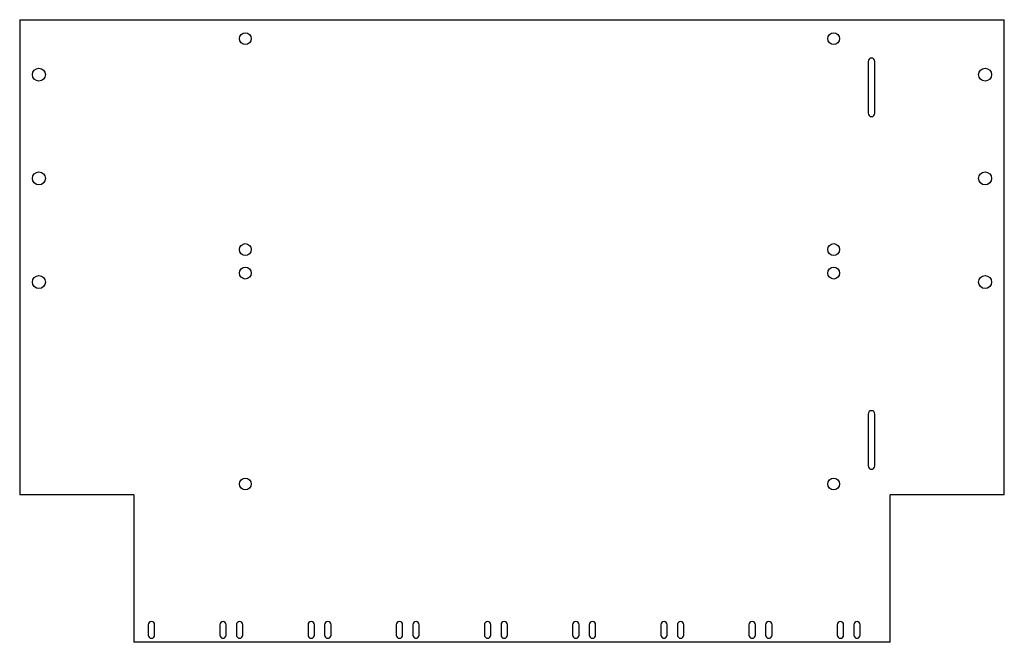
# Model space of a CAD drawing. Header units: millimetres. Extents: x -784 to 165, y -480 to 120.
import ezdxf

# ---------------------------------------------------------------- set-up
doc = ezdxf.new("R2010")
doc.units = ezdxf.units.MM

msp = doc.modelspace()

# ---------------------------------------------------------------- linework, layer by layer
at = {"color": 7, "linetype": 'Continuous', "lineweight": 25}
for p, q in [((-783.95, 120), (-783.95, -338)), ((-783.95, 120), (164.95, 120)), ((164.95, -338), (164.95, 120)), ((33.75, 79.75), (33.75, 29.75)), ((40.25, 29.75), (40.25, 79.75)), ((33.75, -260.25), (33.75, -310.25)), ((40.25, -310.25), (40.25, -260.25)), ((-674, -338), (-783.95, -338)), ((-674, -338), (-674, -480.35)), ((164.95, -338), (55, -338)), ((55, -480.35), (55, -338)), ((-660.1, -463.35), (-660.1, -473.35)), ((-653.9, -473.35), (-653.9, -463.35)), ((-591.1, -463.35), (-591.1, -473.35)), ((-584.9, -473.35), (-584.9, -463.35)), ((-575.1, -463.35), (-575.1, -473.35)), ((-568.9, -473.35), (-568.9, -463.35)), ((-506.1, -463.35), (-506.1, -473.35)), ((-499.9, -473.35), (-499.9, -463.35)), ((-490.1, -463.35), (-490.1, -473.35)), ((-483.9, -473.35), (-483.9, -463.35)), ((-421.1, -463.35), (-421.1, -473.35)), ((-414.9, -473.35), (-414.9, -463.35)), ((-405.1, -463.35), (-405.1, -473.35)), ((-398.9, -473.35), (-398.9, -463.35)), ((-336.1, -463.35), (-336.1, -473.35)), ((-329.9, -473.35), (-329.9, -463.35)), ((-320.1, -463.35), (-320.1, -473.35)), ((-313.9, -473.35), (-313.9, -463.35)), ((-251.1, -463.35), (-251.1, -473.35)), ((-244.9, -473.35), (-244.9, -463.35)), ((-235.1, -463.35), (-235.1, -473.35)), ((-228.9, -473.35), (-228.9, -463.35)), ((-166.1, -463.35), (-166.1, -473.35)), ((-159.9, -473.35), (-159.9, -463.35)), ((-150.1, -463.35), (-150.1, -473.35)), ((-143.9, -473.35), (-143.9, -463.35)), ((-81.1, -463.35), (-81.1, -473.35)), ((-74.9, -473.35), (-74.9, -463.35)), ((-65.1, -463.35), (-65.1, -473.35)), ((-58.9, -473.35), (-58.9, -463.35)), ((3.9, -463.35), (3.9, -473.35)), ((10.1, -473.35), (10.1, -463.35)), ((19.9, -463.35), (19.9, -473.35)), ((26.1, -473.35), (26.1, -463.35)), ((55, -480.35), (-674, -480.35))]:
    msp.add_line(p, q, dxfattribs=at)
for centre, radius in [((-566.5, 101.7), 5.75), ((0.5, 101.7), 5.75), ((-765.45, 67), 6.25), ((146.45, 67), 6.25), ((-765.45, -33), 6.25), ((146.45, -33), 6.25), ((-566.5, -101.7), 5.75), ((0.5, -101.7), 5.75), ((-566.5, -124.3), 5.75), ((0.5, -124.3), 5.75), ((-765.45, -133), 6.25), ((146.45, -133), 6.25), ((-566.5, -327.7), 5.75), ((0.5, -327.7), 5.75)]:
    msp.add_circle(centre, radius, dxfattribs=at)
for centre, radius, start, end in [((37, 79.75), 3.25, 0, 180), ((37, 29.75), 3.25, 180, 0), ((37, -260.25), 3.25, 0, 180), ((37, -310.25), 3.25, 180, 0), ((-657, -463.35), 3.1, 0, 180), ((-588, -463.35), 3.1, 360, 180), ((-572, -463.35), 3.1, 360, 180), ((-503, -463.35), 3.1, 0, 180), ((-487, -463.35), 3.1, 0, 180), ((-418, -463.35), 3.1, 0, 180), ((-402, -463.35), 3.1, 0, 180), ((-333, -463.35), 3.1, 0, 180), ((-317, -463.35), 3.1, 0, 180), ((-248, -463.35), 3.1, 0, 180), ((-232, -463.35), 3.1, 0, 180), ((-163, -463.35), 3.1, 0, 180), ((-147, -463.35), 3.1, 0, 180), ((-78, -463.35), 3.1, 0, 180), ((-62, -463.35), 3.1, 0, 180), ((7, -463.35), 3.1, 0, 180), ((23, -463.35), 3.1, 0, 180), ((-657, -473.35), 3.1, 180, 0), ((-588, -473.35), 3.1, 180, 0), ((-572, -473.35), 3.1, 180, 0), ((-503, -473.35), 3.1, 180, 0), ((-487, -473.35), 3.1, 180, 0), ((-418, -473.35), 3.1, 180, 0), ((-402, -473.35), 3.1, 180, 0), ((-333, -473.35), 3.1, 180, 0), ((-317, -473.35), 3.1, 180, 0), ((-248, -473.35), 3.1, 180, 0), ((-232, -473.35), 3.1, 180, 0), ((-163, -473.35), 3.1, 180, 0), ((-147, -473.35), 3.1, 180, 0), ((-78, -473.35), 3.1, 180, 0), ((-62, -473.35), 3.1, 180, 0), ((7, -473.35), 3.1, 180, 0), ((23, -473.35), 3.1, 180, 0)]:
    msp.add_arc(centre, radius, start, end, dxfattribs=at)

doc.saveas('drawing.dxf')
